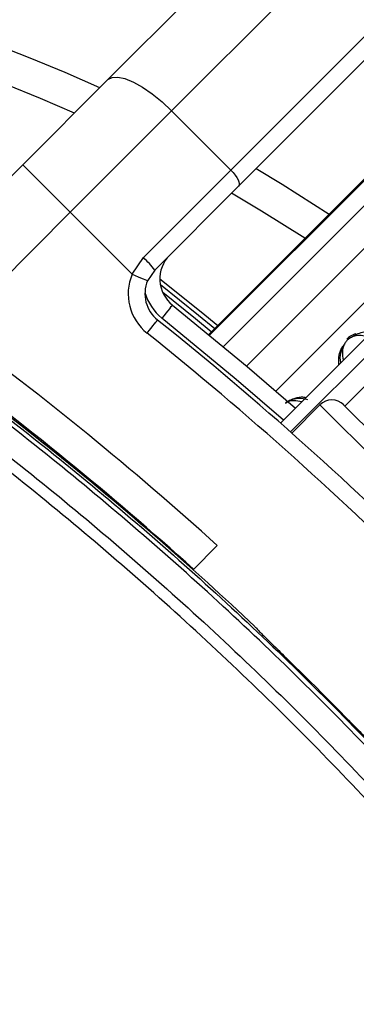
# Paper-space layout 'In-Ground Anchor' of a CAD drawing. Header units: millimetres. Extents: x 1591 to 17407, y 414 to 16227.
# Tile 30 of 67: x 3639 to 3679, y 10277 to 10394. Entities that reach past the tile are written whole.
import ezdxf

# ---------------------------------------------------------------- set-up
doc = ezdxf.new("R2010")
doc.units = ezdxf.units.MM
doc.layers.add('COMPONENT_GEOMETRY', color=7, linetype='Continuous')
doc.styles.add('SLDTEXTSTYLE1', font='TXT', dxfattribs={"width": 0.75})
doc.dimstyles.new('SLDDIMSTYLE0', dxfattribs={"dimtxt": 100, "dimasz": 6.604, "dimexe": 0, "dimexo": 0.0625, "dimgap": 25, "dimtad": 0, "dimtih": 1, "dimtoh": 1, "dimdec": 0, "dimlfac": 0.5, "dimrnd": 1e-09, "dimzin": 12, "dimdsep": 46, "dimtxsty": 'SLDTEXTSTYLE1', "dimsah": 1, "dimcen": 0.09, "dimadec": 0, "dimazin": 3, "dimtfac": 1, "dimtdec": 0, "dimtofl": 0, "dimtmove": 0, "dimatfit": 3, "dimfxl": 1, "dimfrac": 2, "dimtolj": 1, "dimtzin": 12, "dimarcsym": 0})

# ---------------------------------------------------------------- blocks, each defined once
blk = doc.blocks.new('_D_13')
at = {"layer": 'COMPONENT_GEOMETRY', "color": 7, "ltscale": 2}
for p, q in [((8879.1, 12946.13), (8879.1, 8407.68)), ((3365.77, 10201.36), (3365.77, 8407.68)), ((3365.77, 8414.03), (5974.66, 8414.03)), ((8879.1, 8414.03), (6270.21, 8414.03))]:
    blk.add_line(p, q, dxfattribs=at)
for points in [[(3365.77, 8414.03), (3372.37, 8413.02), (3372.37, 8415.05)], [(8879.1, 8414.03), (8872.5, 8415.05), (8872.5, 8413.02)]]:
    blk.add_solid(points, dxfattribs=at)
at = {"layer": 'COMPONENT_GEOMETRY', "color": 7, "ltscale": 2, "insert": (5974.66, 8463.56), "char_height": 100, "attachment_point": 1, "style": 'SLDTEXTSTYLE1'}
blk.add_mtext('2757', dxfattribs=at)

psp = doc.layouts.new('In-Ground Anchor')

# ---------------------------------------------------------------- linework, layer by layer
at = {"color": 7, "linetype": 'Continuous', "lineweight": 25, "ltscale": 2}
for p, q in [((3649.23, 10387.06), (3709.21, 10447.04)), ((3716.8, 10443.32), (3656.82, 10383.34)), ((3663.89, 10376.27), (3723.87, 10436.24)), ((3724.8, 10434.35), (3664.82, 10374.37)), ((3639.07, 10376.91), (3649.23, 10387.06)), ((3656.82, 10383.34), (3644.73, 10371.25)), ((3663.89, 10376.27), (3656.82, 10383.34)), ((3685.35, 10380.77), (3661.25, 10356.68)), ((3624.61, 10362.45), (3639.07, 10376.91)), ((3639.07, 10376.91), (3644.73, 10371.25)), ((3653.46, 10365.84), (3663.89, 10376.27)), ((3664.82, 10374.37), (3654.81, 10364.36)), ((3644.73, 10371.25), (3630.72, 10357.24)), ((3652.11, 10363.87), (3644.73, 10371.25)), ((3652.11, 10363.87), (3653.46, 10365.84)), ((3654.81, 10364.36), (3653.95, 10363.09)), ((3669.8, 10346.12), (3683.72, 10360.03)), ((3671, 10345.06), (3685.98, 10360.03)), ((3677.49, 10348.15), (3682.73, 10353.39)), ((3674.52, 10348.29), (3671.15, 10344.92)), ((3710.16, 10315.48), (3677.35, 10348.29)), ((3659.39, 10328.63), (3662.27, 10331.52)), ((3658.42, 10329.6), (3658.33, 10329.57)), ((3658.64, 10329.3), (3658.7, 10329.35))]:
    psp.add_line(p, q, dxfattribs=at)
at = {"color": 8, "linetype": 'Continuous', "lineweight": 25, "ltscale": 2}
for p, q in [((3685.35, 10380.77), (3661.25, 10356.68)), ((3661.36, 10356.59), (3685.44, 10380.67)), ((3686.86, 10379.1), (3663, 10355.24)), ((3689.28, 10376.41), (3665.77, 10352.91)), ((3692.34, 10373.01), (3669.26, 10349.93)), ((3710.16, 10312.65), (3674.52, 10348.29))]:
    psp.add_line(p, q, dxfattribs=at)
at = {"color": 7, "linetype": 'Continuous', "lineweight": 25, "ltscale": 2, "flags": 128}
for points in [[(3649.23, 10387.06), (3649.72, 10387.33), (3650.4, 10387.37), (3651.26, 10387.19), (3652.26, 10386.77), (3653.35, 10386.16), (3654.51, 10385.36), (3655.68, 10384.41), (3656.82, 10383.34)], [(3666.9, 10376.45), (3670.02, 10374.58), (3675.61, 10371.04)], [(3663.89, 10376.27), (3664.16, 10375.99), (3664.4, 10375.69), (3664.6, 10375.4), (3664.75, 10375.13), (3664.85, 10374.88), (3664.9, 10374.67), (3664.89, 10374.49), (3664.82, 10374.37)], [(3672.72, 10368.15), (3667.55, 10371.4), (3663.98, 10373.52)], [(3652.11, 10363.87), (3652.47, 10363.72), (3652.82, 10363.57), (3653.13, 10363.43), (3653.41, 10363.32), (3653.64, 10363.22), (3653.81, 10363.15), (3653.92, 10363.1), (3653.95, 10363.09)], [(3655.42, 10363.32), (3660.35, 10359.37), (3662.32, 10357.75)], [(3656.92, 10360.19), (3656.9, 10360.16), (3656.83, 10360.07), (3656.71, 10359.92), (3656.56, 10359.73), (3656.37, 10359.49), (3656.15, 10359.22), (3655.92, 10358.93), (3655.67, 10358.63)], [(3656.92, 10360.19), (3665.83, 10352.86), (3671.59, 10347.9)], [(3653.89, 10356.84), (3654.13, 10357.15), (3654.37, 10357.44), (3654.58, 10357.71), (3654.77, 10357.95), (3654.93, 10358.14), (3655.04, 10358.28), (3655.11, 10358.37), (3655.14, 10358.4)]]:
    psp.add_lwpolyline(points, dxfattribs=at)
at = {"color": 8, "linetype": 'Continuous', "lineweight": 25, "ltscale": 2, "flags": 128}
for points in [[(3655.48, 10362.65), (3660.04, 10358.99), (3661.97, 10357.4)], [(3661.56, 10356.99), (3659.67, 10358.53), (3655.77, 10361.67)], [(3670.17, 10346.48), (3664.54, 10351.33), (3655.67, 10358.63)]]:
    psp.add_lwpolyline(points, dxfattribs=at)
at = {"color": 7, "linetype": 'Continuous', "lineweight": 25, "ltscale": 4}
for centre, radius, start, end in [((3565.77, 10203.9), 200, 65.6403, 24.3597), ((3565.77, 10203.9), 196, 66.0814, 23.9186), ((3659.42, 10363.31), 4, 135, 231.3565), ((3646.23, 10357.9), 10.74, 36.966, 47.6625), ((3657.64, 10361.53), 6, 157.0417, 231.3565), ((3657.64, 10361.53), 4, 157.0417, 231.3565), ((3392.53, 10030.66), 400, 46.7191, 55.4908), ((3392.53, 10030.66), 400, 49.1474, 55.4908), ((3395.36, 10033.49), 416, 38.6435, 51.3565), ((3391.57, 10031.63), 404, 47.9276, 53.7036), ((3395.36, 10033.49), 414, 38.6435, 51.3565), ((3565.77, 10203.9), 150, 91.6933, 358.3067), ((3565.77, 10203.9), 149.82, 91.6649, 358.3351), ((3391.57, 10031.63), 400, 47.9569, 53.7036), ((3565.77, 10203.9), 147.82, 92.3895, 357.6105), ((3675.94, 10346.88), 2, 45, 135), ((3392.53, 10030.66), 399.86, 44.4268, 45.5732)]:
    psp.add_arc(centre, radius, start, end, dxfattribs=at)
at = {"color": 8, "linetype": 'Continuous', "lineweight": 25, "ltscale": 4}
psp.add_arc((3659.42, 10363.31), 6, 195.5484, 231.3565, dxfattribs=at)
at = {"color": 7, "linetype": 'Continuous', "lineweight": 25, "ltscale": 2}
for points, knots in [([(3618.99, 10360.05), (3622.68, 10357.46), (3633.78, 10349.67), (3651.47, 10335.57), (3671.56, 10317.34), (3690, 10298.08), (3706.94, 10278.08), (3716.93, 10264.11), (3721.92, 10257.13)], [0, 0, 0, 0, 0.092437, 0.277818, 0.463199, 0.648153, 0.824076, 1, 1, 1, 1]), ([(3721.46, 10256.81), (3716.47, 10263.79), (3706.5, 10277.73), (3689.59, 10297.71), (3671.17, 10316.94), (3651.11, 10335.15), (3633.44, 10349.22), (3622.37, 10357), (3618.68, 10359.59)], [0, 0, 0, 0, 0.175926, 0.351853, 0.536803, 0.722183, 0.907563, 1, 1, 1, 1]), ([(3617.01, 10357.13), (3620.69, 10354.54), (3631.77, 10346.76), (3649.43, 10332.68), (3669.48, 10314.46), (3687.74, 10295.33), (3704.37, 10275.61), (3714.12, 10261.96), (3719, 10255.14)], [0, 0, 0, 0, 0.09315, 0.279968, 0.466787, 0.653164, 0.826582, 1, 1, 1, 1]), ([(3678.81, 10356.76), (3678.59, 10356.68), (3678.19, 10356.55), (3677.87, 10356.26), (3677.73, 10356.13)], [0, 0, 0, 0, 0.5829546, 1, 1, 1, 1]), ([(3678.52, 10356.51), (3678.77, 10356.64), (3679.25, 10356.89), (3679.72, 10356.97), (3679.94, 10357)], [0, 0, 0, 0, 0.511869, 1, 1, 1, 1]), ([(3717.85, 10254.35), (3712.99, 10261.15), (3703.28, 10274.75), (3686.7, 10294.4), (3668.5, 10313.46), (3648.53, 10331.62), (3630.93, 10345.65), (3619.89, 10353.4), (3616.22, 10355.98)], [0, 0, 0, 0, 0.173418, 0.346836, 0.533213, 0.720031, 0.906849, 1, 1, 1, 1]), ([(3677.35, 10355.41), (3677.31, 10355.35), (3677.15, 10355.06), (3676.9, 10354.33), (3676.87, 10353.67), (3676.97, 10353.3), (3676.98, 10353.29)], [0, 0, 0, 0, 0.081373, 0.395282, 0.980233, 1, 1, 1, 1]), ([(3673.07, 10348.9), (3672.7, 10348.99), (3672.07, 10349.13), (3671.16, 10348.92), (3670.62, 10348.69), (3670.42, 10348.52), (3670.38, 10348.49)], [0, 0, 0, 0, 0.45692, 0.767865, 0.959152, 1, 1, 1, 1]), ([(3666.76, 10321.86), (3666.81, 10321.79), (3666.92, 10321.65), (3667.89, 10320.67), (3669.34, 10319.25), (3670.95, 10317.67), (3672.01, 10316.63), (3672.43, 10316.22)], [0, 0, 0, 0, 0.2145696, 0.4291899, 0.6437882, 0.8584494, 1, 1, 1, 1]), ([(3678.09, 10310.56), (3678.72, 10309.92), (3679.98, 10308.63), (3681.65, 10306.92), (3682.92, 10305.63), (3683.61, 10304.96), (3683.7, 10304.91), (3683.73, 10304.89)], [0, 0, 0, 0, 0.214674, 0.429377, 0.644065, 0.858723, 1, 1, 1, 1])]:
    psp.add_open_spline(points, degree=3, knots=knots, dxfattribs=at)
at = {"color": 8, "linetype": 'Continuous', "lineweight": 25, "ltscale": 2}
for points, knots in [([(3680.11, 10356.42), (3679.81, 10356.5), (3679.31, 10356.62), (3678.59, 10356.49), (3678.08, 10356.25), (3677.73, 10355.96), (3677.46, 10355.6), (3677.26, 10355.11), (3677.14, 10354.41), (3677.25, 10353.93), (3677.32, 10353.63)], [0, 0, 0, 0, 0.211133, 0.350211, 0.4376, 0.506094, 0.574442, 0.663676, 0.789166, 1, 1, 1, 1]), ([(3676.78, 10353.1), (3676.76, 10353.46), (3676.72, 10354.07), (3677.01, 10354.84), (3677.21, 10355.18), (3677.25, 10355.25)], [0, 0, 0, 0, 0.536903, 0.901808, 1, 1, 1, 1]), ([(3672.33, 10348.65), (3672.03, 10348.72), (3671.54, 10348.83), (3670.84, 10348.73), (3670.5, 10348.54), (3670.39, 10348.49)], [0, 0, 0, 0, 0.507084, 0.8412598, 1, 1, 1, 1]), ([(3670.4, 10348.47), (3670.48, 10348.54), (3670.76, 10348.78), (3671.42, 10349.08), (3672.19, 10349.29), (3672.67, 10349.2), (3672.85, 10349.17)], [0, 0, 0, 0, 0.097435, 0.355752, 0.751933, 1, 1, 1, 1])]:
    psp.add_open_spline(points, degree=3, knots=knots, dxfattribs=at)

# ---------------------------------------------------------------- dimensions: what is measured, and where the dimension line sits
at = {"layer": 'COMPONENT_GEOMETRY', "color": 7, "ltscale": 2}
dim = psp.add_linear_dim(base=(3365.77, 8414.03), p1=(8879.1, 12948.67), p2=(3365.77, 10203.9), dimstyle='SLDDIMSTYLE0', dxfattribs=at)
dim.commit()
dim.dimension.update_dxf_attribs({"geometry": '_D_13', "text_midpoint": (6122.44, 8414.03), "dimtype": 160})

doc.saveas('drawing.dxf')
